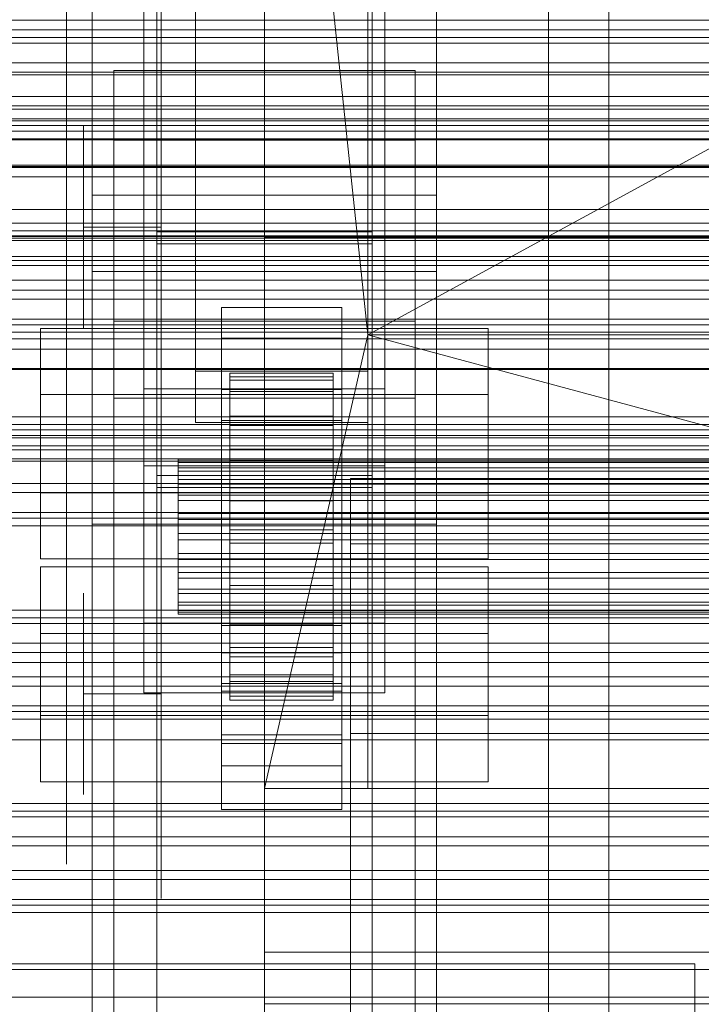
# Model space of a CAD drawing. Header units: millimetres. Extents: x -2233 to 61924, y -68080 to 6847.
# Tile 104 of 256: x -458 to -379, y -34496 to -34382. Entities that reach past the tile are written whole.
import ezdxf

# ---------------------------------------------------------------- set-up
doc = ezdxf.new("R2010")
doc.units = ezdxf.units.MM
for name, color, linetype, lineweight in [('COTAS_O', 1, 'Continuous', 0), ('COTAS_P', 1, 'Continuous', 0), ('frontal_briquetadora', 7, 'Continuous', 0), ('frontal_C01', 7, 'Continuous', 0), ('frontal_C02', 7, 'Continuous', 0), ('frontal_C03', 7, 'Continuous', 0), ('frontal_mezcladora', 7, 'Continuous', 0), ('frontal_secador', 7, 'Continuous', 0), ('frontal_tolva', 7, 'Continuous', 0), ('frontal_tolva-C01', 7, 'Continuous', 0)]:
    doc.layers.add(name, color=color, linetype=linetype, lineweight=lineweight)
doc.dimstyles.new('R19_100', dxfattribs={"dimtxt": 250, "dimasz": 150, "dimexe": 150, "dimexo": 80, "dimgap": 100, "dimtad": 1, "dimtih": 1, "dimtoh": 1, "dimdsep": 46, "dimcen": 0.09, "dimadec": 0, "dimazin": 0, "dimtfac": 1, "dimtdec": 4, "dimtofl": 0, "dimtmove": 0, "dimatfit": 3, "dimfxl": 1, "dimtolj": 1, "dimtzin": 0, "dimarcsym": 0})

# ---------------------------------------------------------------- blocks, each defined once
blk = doc.blocks.new('DIM_R28_48')
at = {"layer": 'COTAS_P'}
for p, q in [((-1750, -34600), (-1600, -34555)), ((2600, -34600), (2450, -34555)), ((-1750, -35500), (-1750, -34600)), ((-1750, -34600), (2600, -34600)), ((-1750, -34600), (-1600, -34645)), ((2600, -34600), (2450, -34645)), ((2600, -35500), (2600, -34600))]:
    blk.add_line(p, q, dxfattribs=at)
blk.add_text('4350 P', height=250, dxfattribs=at).set_placement((425, -34500))
blk = doc.blocks.new('DIM_R28_52')
at = {"layer": 'COTAS_O'}
for p, q in [((-1725, -33700), (-1575, -33655)), ((1725, -33700), (1575, -33655)), ((-1725, -34400), (-1725, -33700)), ((-1725, -33700), (1725, -33700)), ((-1725, -33700), (-1575, -33745)), ((1725, -33700), (1575, -33745)), ((1725, -34400), (1725, -33700))]:
    blk.add_line(p, q, dxfattribs=at)
blk.add_text('3450 O', height=250, dxfattribs=at).set_placement((0, -33600))
blk = doc.blocks.new('DIM_R28_55')
at = {"layer": 'COTAS_O'}
for p, q in [((-650, -33700), (50, -33700)), ((50, -33700), (5, -33850)), ((50, -34900), (50, -33700)), ((50, -33700), (95, -33850)), ((50, -34900), (5, -34750)), ((50, -34900), (95, -34750)), ((-650, -34900), (50, -34900))]:
    blk.add_line(p, q, dxfattribs=at)
blk.add_text('1200 O', height=250, rotation=90, dxfattribs=at).set_placement((-50, -34300))
blk = doc.blocks.new('DIM_R28_56')
at = {"layer": 'COTAS_O'}
for p, q in [((-650, -34200), (-500, -34155)), ((650, -34200), (500, -34155)), ((-650, -34900), (-650, -34200)), ((-650, -34200), (650, -34200)), ((-650, -34200), (-500, -34245)), ((650, -34200), (500, -34245)), ((650, -34900), (650, -34200))]:
    blk.add_line(p, q, dxfattribs=at)
blk.add_text('1300 O', height=250, dxfattribs=at).set_placement((0, -34100))

msp = doc.modelspace()

# ---------------------------------------------------------------- linework, layer by layer
at = {"layer": 'frontal_briquetadora'}
for p, q in [((-430, -34680), (-430, -33820)), ((-430, -34060), (-430, -34490)), ((-430, -34496), (-430, -34060)), ((-430, -34680), (-430, -34260)), ((-430, -34496), (-430, -34260)), ((-430, -34305), (-430, -34471)), ((-418, -34418.333), (-430, -34305)), ((-430, -34680), (-430, -34305)), ((-430, -34305), (-430, -34496)), ((-210, -34305), (-418, -34418.333)), ((-453, -34368.458), (-453, -34383.843)), ((-453, -34368.936), (-453, -34385.831)), ((-442, -34368.458), (-442, -34383.843)), ((-442, -34370.769), (-442, -34387.994)), ((-430, -34370.769), (-430, -34387.994)), ((-442, -34381.431), (-442, -34395.136)), ((-430, -34381.431), (-430, -34395.136)), ((-453, -34383.843), (-453, -34397.512)), ((-442, -34383.843), (-442, -34397.512)), ((-453, -34385.831), (-453, -34401.723)), ((-442, -34387.994), (-442, -34404.195)), ((-430, -34387.994), (-430, -34404.195)), ((-451, -34396.433), (-451, -34394.116)), ((-442, -34396.433), (-442, -34394.116)), ((-442, -34395.136), (-442, -34407.089)), ((-430, -34395.136), (-430, -34407.089)), ((-451, -34400.608), (-451, -34396.433)), ((-442, -34400.608), (-442, -34396.433)), ((-453, -34397.512), (-453, -34409.248)), ((-442, -34397.512), (-442, -34409.248)), ((-430, -34399.964), (-430, -34398.226)), ((-430, -34403.095), (-430, -34399.964)), ((-451, -34405.815), (-451, -34400.608)), ((-442, -34405.815), (-442, -34400.608)), ((-453, -34401.723), (-453, -34416.466)), ((-430, -34407), (-430, -34403.095)), ((-442, -34404.195), (-442, -34419.227)), ((-430, -34404.195), (-430, -34419.227)), ((-442, -34405.815), (-451, -34405.815)), ((-451, -34405.815), (-451, -34411.021)), ((-442, -34405.815), (-442, -34411.021)), ((-442, -34407.089), (-442, -34417.116)), ((-430, -34407), (-188, -34407)), ((-430, -34407), (-430, -34410.905)), ((-430, -34407.089), (-430, -34417.116)), ((-453, -34409.248), (-453, -34418.868)), ((-442, -34409.248), (-442, -34418.868)), ((-451, -34411.021), (-451, -34415.197)), ((-442, -34411.021), (-442, -34415.197)), ((-430, -34410.905), (-430, -34414.036)), ((-430, -34414.036), (-430, -34415.774)), ((-451, -34415.197), (-451, -34417.514)), ((-442, -34415.197), (-442, -34417.514)), ((-453, -34416.466), (-453, -34429.929)), ((-442, -34417.116), (-442, -34425.07)), ((-430, -34417.116), (-430, -34425.07)), ((-453, -34418.868), (-453, -34426.218)), ((-442, -34418.868), (-442, -34426.218)), ((-442, -34419.227), (-442, -34432.952)), ((-418, -34418.333), (-430, -34471)), ((-430, -34419.227), (-430, -34432.952)), ((-418, -34471), (-418, -34418.333)), ((-418, -34418.333), (-222, -34418.333)), ((-222, -34471), (-418, -34418.333)), ((-442, -34425.07), (-442, -34430.836)), ((-430, -34425.07), (-430, -34430.836)), ((-453, -34426.218), (-453, -34431.184)), ((-442, -34426.218), (-442, -34431.184)), ((-453, -34429.929), (-453, -34441.988)), ((-442, -34430.836), (-442, -34434.33)), ((-430, -34430.836), (-430, -34434.33)), ((-453, -34431.184), (-453, -34433.686)), ((-442, -34431.184), (-442, -34433.686)), ((-442, -34432.952), (-442, -34445.246)), ((-430, -34432.952), (-430, -34445.246)), ((-442, -34434.33), (-442, -34435.5)), ((-430, -34434.33), (-430, -34435.5)), ((-453, -34441.988), (-453, -34452.535)), ((-442, -34445.246), (-442, -34455.999)), ((-430, -34445.246), (-430, -34455.999)), ((-451, -34450.618), (-451, -34448.301)), ((-442, -34450.618), (-442, -34448.301)), ((-451, -34454.793), (-451, -34450.618)), ((-442, -34454.793), (-442, -34450.618)), ((-453, -34452.535), (-453, -34461.475)), ((-451, -34460), (-451, -34454.793)), ((-442, -34460), (-442, -34454.793)), ((-442, -34455.999), (-442, -34465.113)), ((-430, -34455.999), (-430, -34465.113)), ((-442, -34460), (-451, -34460)), ((-451, -34460), (-451, -34465.207)), ((-442, -34460), (-442, -34465.207)), ((-453, -34461.475), (-453, -34468.725)), ((-442, -34465.113), (-442, -34472.505)), ((-430, -34465.113), (-430, -34472.505)), ((-451, -34465.207), (-451, -34469.382)), ((-442, -34465.207), (-442, -34469.382)), ((-453, -34468.725), (-453, -34474.221)), ((-451, -34469.382), (-451, -34471.699)), ((-442, -34469.382), (-442, -34471.699)), ((-430, -34471), (-418, -34471)), ((-430, -34471), (-210, -34471)), ((-430, -34471), (-430, -34680)), ((-430, -34471), (-430, -34496)), ((-210, -34471), (-418, -34471)), ((-222, -34471), (-418, -34471)), ((-442, -34472.505), (-442, -34478.109)), ((-430, -34472.505), (-430, -34478.109)), ((-453, -34474.221), (-453, -34477.913)), ((-453, -34477.913), (-453, -34479.768)), ((-442, -34478.109), (-442, -34481.873)), ((-430, -34478.109), (-430, -34481.873)), ((-442, -34481.873), (-442, -34483.763)), ((-430, -34481.873), (-430, -34483.763)), ((-210, -34490), (-430, -34490)), ((-430, -34496), (-210, -34496)), ((-430, -34496), (-430, -34680))]:
    msp.add_line(p, q, dxfattribs=at)
at = {"layer": 'frontal_C01'}
for p, q in [((-442.5, -34657.873), (-442.5, -34055.074)), ((-417.5, -34055.074), (-417.5, -34657.873)), ((-442.5, -34684.054), (-442.5, -34081.254)), ((-417.5, -34684.054), (-417.5, -34081.254)), ((-450, -34410.962), (-450, -34087.423)), ((-410, -34410.962), (-410, -34087.423)), ((-450, -34646.889), (-450, -34323.351)), ((-410, -34323.351), (-410, -34646.889)), ((-444, -34451.787), (-444, -34360.426)), ((-416, -34360.426), (-416, -34451.787)), ((-444, -34368.515), (-444, -34459.876)), ((-416, -34459.876), (-416, -34368.515)), ((-450, -34695.038), (-450, -34371.499)), ((-450, -34372.443), (-450, -34410.962)), ((-450, -34695.982), (-450, -34372.443)), ((-410, -34695.038), (-410, -34371.499)), ((-410, -34410.962), (-410, -34372.443)), ((-410, -34372.443), (-410, -34695.982)), ((-447.5, -34395.747), (-447.5, -34387.659)), ((-447.5, -34387.659), (-412.5, -34387.659)), ((-447.5, -34666.919), (-447.5, -34387.659)), ((-412.5, -34387.659), (-412.5, -34395.747)), ((-412.5, -34387.659), (-412.5, -34666.919)), ((-412.5, -34395.747), (-447.5, -34395.747)), ((-447.5, -34675.008), (-447.5, -34395.747)), ((-412.5, -34675.008), (-412.5, -34395.747)), ((-450, -34410.962), (-410, -34410.962)), ((-450, -34734.501), (-450, -34410.962)), ((-410, -34734.501), (-410, -34410.962)), ((-456, -34462.533), (-456, -34445.278)), ((-456, -34445.278), (-404, -34445.278)), ((-456, -34452.982), (-456, -34445.278)), ((-404, -34445.278), (-404, -34462.533)), ((-404, -34445.278), (-404, -34452.982)), ((-416, -34451.787), (-444, -34451.787)), ((-444, -34451.787), (-444, -34459.876)), ((-416, -34459.876), (-416, -34451.787)), ((-404, -34452.982), (-456, -34452.982)), ((-456, -34452.982), (-456, -34470.237)), ((-404, -34470.237), (-404, -34452.982)), ((-444, -34459.876), (-416, -34459.876)), ((-404, -34462.533), (-456, -34462.533)), ((-456, -34462.533), (-456, -34470.237)), ((-404, -34470.237), (-404, -34462.533)), ((-456, -34470.237), (-404, -34470.237)), ((-480, -34491.345), (-380, -34491.345)), ((-380, -34491.345), (-380, -34519.343)), ((-380, -34491.345), (-380, -34531.343))]:
    msp.add_line(p, q, dxfattribs=at)
at = {"layer": 'frontal_C02'}
for p, q in [((-397, -35975), (-397, -33530.372)), ((-390, -35975), (-390, -33530.372)), ((-397, -35975), (-397, -34035.57)), ((-390, -35975), (-390, -34035.57)), ((-450, -34402.112), (-450, -34044.45)), ((-410, -34044.45), (-410, -34402.112)), ((-450, -34440.294), (-450, -34082.632)), ((-410, -34440.294), (-410, -34082.632)), ((-450, -34578.704), (-450, -34221.042)), ((-410, -34221.042), (-410, -34578.704)), ((-442.5, -34406.362), (-442.5, -34230.064)), ((-417.5, -34230.064), (-417.5, -34406.362)), ((-442.5, -34436.044), (-442.5, -34259.747)), ((-417.5, -34436.044), (-417.5, -34259.747)), ((-450, -34626.431), (-450, -34268.769)), ((-410, -34626.431), (-410, -34268.769)), ((-438, -34422.539), (-438, -34278.508)), ((-418, -34278.508), (-418, -34422.539)), ((-438, -34284.469), (-438, -34428.5)), ((-418, -34428.5), (-418, -34284.469)), ((-444, -34424.583), (-444, -34332.424)), ((-416, -34332.424), (-416, -34424.583)), ((-444, -34341.366), (-444, -34433.524)), ((-416, -34433.524), (-416, -34341.366)), ((-410, -34402.112), (-450, -34402.112)), ((-450, -34402.112), (-450, -34440.294)), ((-450, -34759.774), (-450, -34402.112)), ((-410, -34440.294), (-410, -34402.112)), ((-410, -34402.112), (-410, -34759.774)), ((-442.5, -34436.044), (-442.5, -34406.362)), ((-442.5, -34406.362), (-417.5, -34406.362)), ((-417.5, -34406.362), (-417.5, -34436.044)), ((-417.5, -34407.76), (-442.5, -34407.76)), ((-442.5, -34407.76), (-442.5, -34434.646)), ((-442.5, -34946.786), (-442.5, -34407.76)), ((-417.5, -34434.646), (-417.5, -34407.76)), ((-417.5, -34407.76), (-417.5, -34946.786)), ((-435, -34418.721), (-435, -34415.144)), ((-435, -34415.144), (-421, -34415.144)), ((-435, -34455.235), (-435, -34415.144)), ((-421, -34415.144), (-421, -34418.721)), ((-421, -34415.144), (-421, -34455.235)), ((-447.5, -34425.674), (-447.5, -34416.732)), ((-447.5, -34416.732), (-412.5, -34416.732)), ((-447.5, -34598.096), (-447.5, -34416.732)), ((-412.5, -34416.732), (-412.5, -34425.674)), ((-412.5, -34416.732), (-412.5, -34598.096)), ((-456, -34436.682), (-456, -34417.607)), ((-456, -34417.607), (-404, -34417.607)), ((-456, -34425.243), (-456, -34417.607)), ((-404, -34417.607), (-404, -34436.682)), ((-404, -34417.607), (-404, -34425.243)), ((-421, -34418.721), (-435, -34418.721)), ((-435, -34418.721), (-435, -34458.812)), ((-421, -34458.812), (-421, -34418.721)), ((-418, -34422.539), (-438, -34422.539)), ((-438, -34422.539), (-438, -34428.5)), ((-434, -34432.754), (-434, -34422.763)), ((-434, -34422.763), (-434, -34423.209)), ((-434, -34422.763), (-422, -34422.763)), ((-434, -34423.61), (-434, -34422.763)), ((-422, -34423.209), (-422, -34422.763)), ((-422, -34422.763), (-422, -34432.754)), ((-422, -34422.763), (-422, -34423.61)), ((-418, -34428.5), (-418, -34422.539)), ((-434, -34432.965), (-434, -34423.209)), ((-434, -34423.209), (-434, -34424.918)), ((-434, -34423.209), (-422, -34423.209)), ((-434, -34433.156), (-434, -34423.61)), ((-434, -34423.61), (-422, -34423.61)), ((-434, -34425.694), (-434, -34423.61)), ((-422, -34424.918), (-422, -34423.209)), ((-422, -34423.209), (-422, -34432.965)), ((-422, -34423.61), (-422, -34433.156)), ((-422, -34423.61), (-422, -34425.694)), ((-416, -34424.583), (-444, -34424.583)), ((-444, -34424.583), (-444, -34433.524)), ((-435, -34428.258), (-435, -34424.682)), ((-435, -34424.682), (-421, -34424.682)), ((-435, -34464.773), (-435, -34424.682)), ((-434, -34433.775), (-434, -34424.918)), ((-434, -34424.918), (-434, -34427.774)), ((-434, -34424.918), (-422, -34424.918)), ((-422, -34427.774), (-422, -34424.918)), ((-422, -34424.918), (-422, -34433.775)), ((-421, -34424.682), (-421, -34428.258)), ((-421, -34424.682), (-421, -34464.773)), ((-416, -34433.524), (-416, -34424.583)), ((-404, -34425.243), (-456, -34425.243)), ((-456, -34425.243), (-456, -34444.318)), ((-412.5, -34425.674), (-447.5, -34425.674)), ((-447.5, -34607.038), (-447.5, -34425.674)), ((-434, -34434.143), (-434, -34425.694)), ((-434, -34425.694), (-422, -34425.694)), ((-434, -34428.872), (-434, -34425.694)), ((-422, -34425.694), (-422, -34434.143)), ((-422, -34425.694), (-422, -34428.872)), ((-412.5, -34607.038), (-412.5, -34425.674)), ((-404, -34444.318), (-404, -34425.243)), ((-438, -34428.5), (-418, -34428.5)), ((-421, -34428.258), (-435, -34428.258)), ((-435, -34428.258), (-435, -34468.349)), ((-434, -34435.128), (-434, -34427.774)), ((-434, -34427.774), (-434, -34431.583)), ((-434, -34427.774), (-422, -34427.774)), ((-422, -34431.583), (-422, -34427.774)), ((-422, -34427.774), (-422, -34435.128)), ((-421, -34468.349), (-421, -34428.258)), ((-434, -34435.648), (-434, -34428.872)), ((-434, -34428.872), (-422, -34428.872)), ((-434, -34432.927), (-434, -34428.872)), ((-422, -34428.872), (-422, -34435.648)), ((-422, -34428.872), (-422, -34432.927)), ((-434, -34436.932), (-434, -34431.583)), ((-434, -34431.583), (-434, -34436.084)), ((-434, -34431.583), (-422, -34431.583)), ((-422, -34436.084), (-422, -34431.583)), ((-422, -34431.583), (-422, -34436.932)), ((-440, -34433.156), (-440, -34432.754)), ((-440, -34432.754), (-440, -34432.965)), ((-440, -34432.754), (440, -34432.754)), ((-440, -34432.965), (-440, -34433.775)), ((-440, -34432.965), (440, -34432.965)), ((-440, -34434.143), (-440, -34433.156)), ((-440, -34433.156), (440, -34433.156)), ((-434, -34432.965), (-434, -34432.754)), ((-422, -34432.754), (-434, -34432.754)), ((-434, -34432.754), (-434, -34433.156)), ((-434, -34437.569), (-434, -34432.927)), ((-434, -34432.927), (-422, -34432.927)), ((-434, -34437.583), (-434, -34432.927)), ((-434, -34433.775), (-434, -34432.965)), ((-422, -34432.965), (-434, -34432.965)), ((-422, -34433.156), (-434, -34433.156)), ((-434, -34433.156), (-434, -34434.143)), ((-422, -34432.754), (-422, -34432.965)), ((-422, -34433.156), (-422, -34432.754)), ((-422, -34432.927), (-422, -34437.569)), ((-422, -34432.927), (-422, -34437.583)), ((-422, -34432.965), (-422, -34433.775)), ((-422, -34434.143), (-422, -34433.156)), ((-444, -34433.524), (-416, -34433.524)), ((-440, -34433.775), (-440, -34435.128)), ((-440, -34433.775), (440, -34433.775)), ((-440, -34435.648), (-440, -34434.143)), ((-440, -34434.143), (440, -34434.143)), ((-434, -34435.128), (-434, -34433.775)), ((-422, -34433.775), (-434, -34433.775)), ((-422, -34434.143), (-434, -34434.143)), ((-434, -34434.143), (-434, -34435.648)), ((-422, -34433.775), (-422, -34435.128)), ((-422, -34435.648), (-422, -34434.143)), ((-442.5, -34434.646), (-417.5, -34434.646)), ((-442.5, -34973.672), (-442.5, -34434.646)), ((-440, -34435.128), (-440, -34436.932)), ((-440, -34435.128), (440, -34435.128)), ((-434, -34436.932), (-434, -34435.128)), ((-422, -34435.128), (-434, -34435.128)), ((-422, -34435.128), (-422, -34436.932)), ((-417.5, -34973.672), (-417.5, -34434.646)), ((-417.5, -34436.044), (-442.5, -34436.044)), ((-440, -34437.569), (-440, -34435.648)), ((-440, -34435.648), (440, -34435.648)), ((-422, -34435.648), (-434, -34435.648)), ((-434, -34435.648), (-434, -34437.569)), ((-434, -34436.084), (-434, -34439.064)), ((-422, -34436.084), (-434, -34436.084)), ((-434, -34436.084), (-434, -34440.971)), ((-422, -34437.569), (-422, -34435.648)), ((-422, -34439.064), (-422, -34436.084)), ((-422, -34440.971), (-422, -34436.084)), ((-404, -34436.682), (-456, -34436.682)), ((-456, -34436.682), (-456, -34444.318)), ((-440, -34436.932), (-440, -34439.064)), ((-440, -34436.932), (440, -34436.932)), ((-440, -34439.774), (-440, -34437.569)), ((-440, -34437.569), (440, -34437.569)), ((-434, -34439.064), (-434, -34436.932)), ((-422, -34436.932), (-434, -34436.932)), ((-422, -34437.569), (-434, -34437.569)), ((-434, -34437.569), (-434, -34439.774)), ((-434, -34439.774), (-434, -34437.583)), ((-434, -34437.583), (-422, -34437.583)), ((-434, -34442.523), (-434, -34437.583)), ((-422, -34436.932), (-422, -34439.064)), ((-422, -34439.774), (-422, -34437.569)), ((-422, -34437.583), (-422, -34439.774)), ((-422, -34437.583), (-422, -34442.523)), ((-404, -34444.318), (-404, -34436.682)), ((-440, -34439.064), (-440, -34441.379)), ((440, -34439.064), (-440, -34439.064)), ((-440, -34442.114), (-440, -34439.774)), ((-440, -34439.774), (440, -34439.774)), ((-434, -34439.064), (-422, -34439.064)), ((-434, -34441.379), (-434, -34439.064)), ((-422, -34439.774), (-434, -34439.774)), ((-434, -34439.774), (-434, -34442.114)), ((-422, -34439.064), (-422, -34441.379)), ((-422, -34442.114), (-422, -34439.774)), ((-450, -34440.294), (-410, -34440.294)), ((-450, -34797.956), (-450, -34440.294)), ((-434, -34441.379), (-434, -34440.971)), ((-434, -34440.971), (-434, -34445.911)), ((-434, -34440.971), (-422, -34440.971)), ((-422, -34445.911), (-422, -34440.971)), ((-422, -34440.971), (-422, -34441.379)), ((-410, -34797.956), (-410, -34440.294)), ((-440, -34441.379), (-440, -34443.719)), ((-440, -34441.379), (440, -34441.379)), ((-440, -34444.429), (-440, -34442.114)), ((-440, -34442.114), (440, -34442.114)), ((-434, -34443.719), (-434, -34441.379)), ((-422, -34441.379), (-434, -34441.379)), ((-434, -34442.114), (-434, -34442.523)), ((-422, -34442.114), (-434, -34442.114)), ((-434, -34442.114), (-434, -34444.429)), ((-422, -34441.379), (-422, -34443.719)), ((-422, -34442.523), (-422, -34442.114)), ((-422, -34444.429), (-422, -34442.114)), ((-434, -34442.523), (-422, -34442.523)), ((-434, -34447.41), (-434, -34442.523)), ((-422, -34442.523), (-422, -34447.41)), ((-456, -34444.318), (-404, -34444.318)), ((-440, -34443.719), (-440, -34445.925)), ((-440, -34443.719), (440, -34443.719)), ((-440, -34446.561), (-440, -34444.429)), ((-440, -34444.429), (440, -34444.429)), ((-434, -34445.925), (-434, -34443.719)), ((-434, -34443.719), (-434, -34445.911)), ((-422, -34443.719), (-434, -34443.719)), ((-434, -34444.429), (-434, -34447.41)), ((-422, -34444.429), (-434, -34444.429)), ((-434, -34444.429), (-434, -34446.561)), ((-422, -34445.911), (-422, -34443.719)), ((-422, -34443.719), (-422, -34445.925)), ((-422, -34447.41), (-422, -34444.429)), ((-422, -34446.561), (-422, -34444.429)), ((-440, -34445.925), (-440, -34447.845)), ((-440, -34445.925), (440, -34445.925)), ((-440, -34448.365), (-440, -34446.561)), ((-440, -34446.561), (440, -34446.561)), ((-434, -34445.911), (-434, -34450.567)), ((-434, -34445.911), (-422, -34445.911)), ((-434, -34447.845), (-434, -34445.925)), ((-434, -34445.925), (-434, -34450.567)), ((-422, -34445.925), (-434, -34445.925)), ((-434, -34446.561), (-434, -34451.911)), ((-422, -34446.561), (-434, -34446.561)), ((-434, -34446.561), (-434, -34448.365)), ((-422, -34450.567), (-422, -34445.911)), ((-422, -34450.567), (-422, -34445.925)), ((-422, -34445.925), (-422, -34447.845)), ((-422, -34451.911), (-422, -34446.561)), ((-422, -34448.365), (-422, -34446.561)), ((-440, -34447.845), (-440, -34449.351)), ((-440, -34447.845), (440, -34447.845)), ((-434, -34447.41), (-422, -34447.41)), ((-434, -34451.911), (-434, -34447.41)), ((-434, -34449.351), (-434, -34447.845)), ((-434, -34447.845), (-434, -34454.622)), ((-422, -34447.845), (-434, -34447.845)), ((-422, -34447.41), (-422, -34451.911)), ((-422, -34454.622), (-422, -34447.845)), ((-422, -34447.845), (-422, -34449.351)), ((-440, -34449.718), (-440, -34448.365)), ((-440, -34448.365), (440, -34448.365)), ((-434, -34448.365), (-434, -34455.719)), ((-422, -34448.365), (-434, -34448.365)), ((-434, -34448.365), (-434, -34449.718)), ((-422, -34455.719), (-422, -34448.365)), ((-422, -34449.718), (-422, -34448.365)), ((-440, -34449.351), (-440, -34450.338)), ((-440, -34449.351), (440, -34449.351)), ((-440, -34450.528), (-440, -34449.718)), ((-440, -34449.718), (440, -34449.718)), ((-434, -34450.338), (-434, -34449.351)), ((-434, -34449.351), (-434, -34457.799)), ((-422, -34449.351), (-434, -34449.351)), ((-434, -34449.718), (-434, -34458.575)), ((-422, -34449.718), (-434, -34449.718)), ((-434, -34449.718), (-434, -34450.528)), ((-422, -34457.799), (-422, -34449.351)), ((-422, -34449.351), (-422, -34450.338)), ((-422, -34458.575), (-422, -34449.718)), ((-422, -34450.528), (-422, -34449.718)), ((-440, -34450.338), (-440, -34450.739)), ((-440, -34450.338), (440, -34450.338)), ((-440, -34450.739), (-440, -34450.528)), ((-440, -34450.528), (440, -34450.528)), ((-440, -34450.739), (440, -34450.739)), ((-434, -34450.739), (-434, -34450.338)), ((-434, -34450.338), (-434, -34459.883)), ((-422, -34450.338), (-434, -34450.338)), ((-434, -34450.528), (-434, -34460.285)), ((-422, -34450.528), (-434, -34450.528)), ((-434, -34450.528), (-434, -34450.739)), ((-434, -34450.567), (-434, -34454.622)), ((-434, -34450.567), (-422, -34450.567)), ((-434, -34450.739), (-434, -34460.731)), ((-422, -34450.739), (-434, -34450.739)), ((-422, -34459.883), (-422, -34450.338)), ((-422, -34450.338), (-422, -34450.739)), ((-422, -34460.285), (-422, -34450.528)), ((-422, -34450.739), (-422, -34450.528)), ((-422, -34454.622), (-422, -34450.567)), ((-422, -34460.731), (-422, -34450.739)), ((-435, -34465.784), (-435, -34452.073)), ((-435, -34452.073), (-421, -34452.073)), ((-435, -34459.71), (-435, -34452.073)), ((-434, -34451.911), (-422, -34451.911)), ((-434, -34455.719), (-434, -34451.911)), ((-422, -34451.911), (-422, -34455.719)), ((-421, -34452.073), (-421, -34465.784)), ((-421, -34452.073), (-421, -34459.71)), ((-434, -34454.622), (-434, -34457.799)), ((-434, -34454.622), (-422, -34454.622)), ((-422, -34457.799), (-422, -34454.622)), ((-421, -34455.235), (-435, -34455.235)), ((-435, -34455.235), (-435, -34458.812)), ((-434, -34455.719), (-422, -34455.719)), ((-434, -34458.575), (-434, -34455.719)), ((-422, -34455.719), (-422, -34458.575)), ((-421, -34458.812), (-421, -34455.235)), ((-434, -34457.799), (-434, -34459.883)), ((-434, -34457.799), (-422, -34457.799)), ((-422, -34459.883), (-422, -34457.799)), ((-435, -34458.812), (-421, -34458.812)), ((-434, -34458.575), (-422, -34458.575)), ((-434, -34460.285), (-434, -34458.575)), ((-422, -34458.575), (-422, -34460.285)), ((-421, -34459.71), (-435, -34459.71)), ((-435, -34459.71), (-435, -34473.42)), ((-434, -34459.883), (-434, -34460.731)), ((-434, -34459.883), (-422, -34459.883)), ((-434, -34460.285), (-422, -34460.285)), ((-434, -34460.731), (-434, -34460.285)), ((-422, -34460.731), (-422, -34459.883)), ((-422, -34460.285), (-422, -34460.731)), ((-421, -34473.42), (-421, -34459.71)), ((-434, -34460.731), (-422, -34460.731)), ((-421, -34464.773), (-435, -34464.773)), ((-435, -34464.773), (-435, -34468.349)), ((-421, -34468.349), (-421, -34464.773)), ((-421, -34465.784), (-435, -34465.784)), ((-435, -34465.784), (-435, -34473.42)), ((-421, -34473.42), (-421, -34465.784)), ((-435, -34468.349), (-421, -34468.349)), ((-435, -34473.42), (-421, -34473.42))]:
    msp.add_line(p, q, dxfattribs=at)
at = {"layer": 'frontal_C03'}
for p, q in [((1250, -34382.923), (-1250, -34382.923)), ((1250, -34383.804), (-1250, -34383.804)), ((1250, -34384.458), (-1250, -34384.458)), ((1250, -34386.765), (-1250, -34386.765)), ((-1250, -34387.823), (1250, -34387.823)), ((1250, -34390.675), (-1250, -34390.675)), ((1250, -34391.732), (-1250, -34391.732)), ((1250, -34394.039), (-1250, -34394.039)), ((1250, -34394.693), (-1250, -34394.693)), ((-1500, -34395.695), (1500, -34395.695)), ((1250, -34395.574), (-1250, -34395.574)), ((1530, -34398.773), (-1530, -34398.773)), ((1530, -34403.773), (-1530, -34403.773)), ((1250, -34405.381), (-1250, -34405.381)), ((1250, -34406.262), (-1250, -34406.262)), ((1500, -34407.104), (-1500, -34407.104)), ((1500, -34407.389), (-1500, -34407.389)), ((1250, -34406.915), (-1250, -34406.915)), ((1250, -34409.223), (-1250, -34409.223)), ((-1250, -34410.28), (1250, -34410.28)), ((1250, -34413.132), (-1250, -34413.132)), ((1250, -34414.19), (-1250, -34414.19)), ((1250, -34416.497), (-1250, -34416.497)), ((1250, -34417.151), (-1250, -34417.151)), ((1250, -34418.032), (-1250, -34418.032)), ((-1500, -34418.797), (1500, -34418.797)), ((-1500, -34422.245), (1500, -34422.245)), ((1250, -34427.838), (-1250, -34427.838)), ((1250, -34428.72), (-1250, -34428.72)), ((1250, -34429.373), (-1250, -34429.373)), ((1500, -34431.228), (-1500, -34431.228)), ((1250, -34431.68), (-1250, -34431.68)), ((-1250, -34432.738), (1250, -34432.738)), ((1250, -34435.59), (-1250, -34435.59)), ((1250, -34436.647), (-1250, -34436.647)), ((1250, -34438.955), (-1250, -34438.955)), ((1250, -34439.608), (-1250, -34439.608)), ((1250, -34440.49), (-1250, -34440.49)), ((1250, -34450.296), (-1250, -34450.296)), ((1250, -34451.177), (-1250, -34451.177)), ((1250, -34451.831), (-1250, -34451.831)), ((1250, -34454.138), (-1250, -34454.138)), ((-1250, -34455.195), (1250, -34455.195)), ((1500, -34456.351), (-1500, -34456.351)), ((1250, -34458.048), (-1250, -34458.048)), ((1250, -34459.105), (-1250, -34459.105)), ((1250, -34461.412), (-1250, -34461.412)), ((1250, -34462.066), (-1250, -34462.066)), ((1250, -34462.947), (-1250, -34462.947)), ((-1500, -34465.334), (1500, -34465.334)), ((1250, -34472.754), (-1250, -34472.754)), ((1250, -34473.635), (-1250, -34473.635)), ((1250, -34474.288), (-1250, -34474.288)), ((1250, -34476.596), (-1250, -34476.596)), ((-1250, -34477.653), (1250, -34477.653)), ((1250, -34480.505), (-1250, -34480.505)), ((1250, -34481.563), (-1250, -34481.563)), ((1250, -34483.87), (-1250, -34483.87)), ((1250, -34484.523), (-1250, -34484.523)), ((1250, -34485.405), (-1250, -34485.405)), ((1250, -34495.211), (-1250, -34495.211))]:
    msp.add_line(p, q, dxfattribs=at)
at = {"layer": 'frontal_mezcladora'}
for p, q in [((-420, -34442.586), (-420, -34435)), ((-420, -34435), (240, -34435)), ((-420, -34464.602), (-420, -34442.586)), ((-420, -34442.586), (240, -34442.586)), ((-420, -34498.893), (-420, -34464.602)), ((-420, -34464.602), (240, -34464.602))]:
    msp.add_line(p, q, dxfattribs=at)
at = {"layer": 'frontal_secador'}
for p, q in [((1360, -34381.784), (-1360, -34381.784)), ((1360, -34388.141), (-1360, -34388.141)), ((1360, -34392.137), (-1360, -34392.137)), ((1360, -34393.5), (-1360, -34393.5)), ((1250, -34393.25), (-1250, -34393.25)), ((1250, -34409.715), (-1250, -34409.715)), ((1250, -34422.349), (-1250, -34422.349)), ((1250, -34430.291), (-1250, -34430.291)), ((1250, -34433), (-1250, -34433))]:
    msp.add_line(p, q, dxfattribs=at)
at = {"layer": 'frontal_tolva'}
for p, q in [((-670, -34400), (670, -34400)), ((600, -34400), (-600, -34400)), ((-600, -34406.849), (600, -34406.849)), ((-670, -34412), (670, -34412)), ((-660, -34420), (660, -34420)), ((-660, -34430), (660, -34430)), ((-1821.5, -34492), (1821.5, -34492))]:
    msp.add_line(p, q, dxfattribs=at)
at = {"layer": 'frontal_tolva-C01'}
for p, q in [((-600, -34398.619), (600, -34398.619)), ((600, -34398.891), (-600, -34398.891)), ((600, -34400), (-600, -34400))]:
    msp.add_line(p, q, dxfattribs=at)

# ---------------------------------------------------------------- dimensions: what is measured, and where the dimension line sits
at = {"layer": 'COTAS_O'}
for p1, p2, distance, picture, middle in [((-650, -34900), (-650, -33700), -700, 'DIM_R28_55', (50, -34300)), ((-1725, -34400), (1725, -34400), 700, 'DIM_R28_52', (0, -33700)), ((-650, -34900), (650, -34900), 700, 'DIM_R28_56', (0, -34200))]:
    dim = msp.add_aligned_dim(p1=p1, p2=p2, distance=distance, text='<> O', dimstyle='R19_100', dxfattribs=at)
    dim.commit()
    dim.dimension.update_dxf_attribs({"geometry": picture, "text_midpoint": middle})
at = {"layer": 'COTAS_P'}
dim = msp.add_aligned_dim(p1=(-1750, -35500), p2=(2600, -35500), distance=900, text='<> P', dimstyle='R19_100', dxfattribs=at)
dim.commit()
dim.dimension.update_dxf_attribs({"geometry": 'DIM_R28_48', "text_midpoint": (425, -34600)})

doc.saveas('drawing.dxf')
